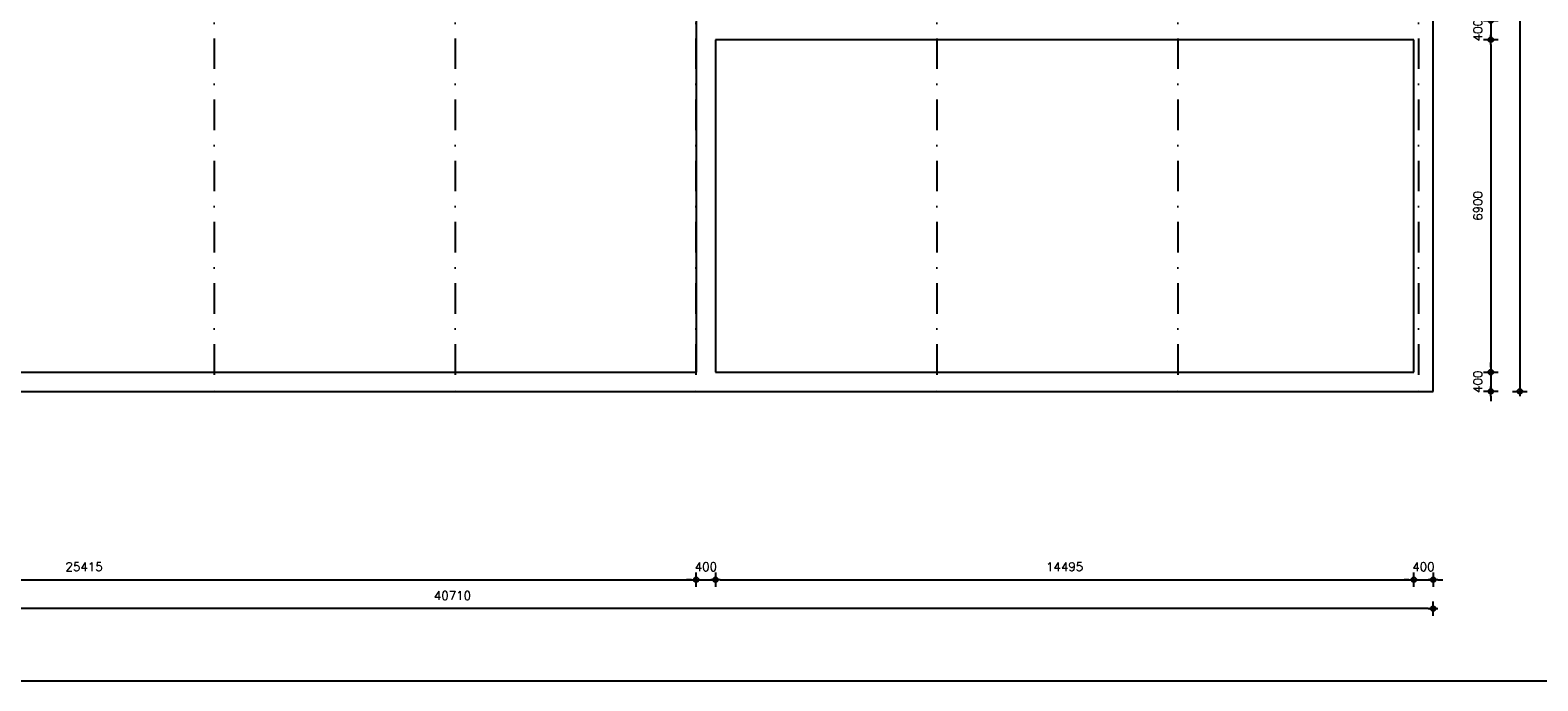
# Model space of a CAD drawing. Extents: x 0 to 139900, y 0 to 143500.
# Tile 26 of 34: x 56679 to 87975, y 60400 to 73910. Entities that reach past the tile are written whole.
import ezdxf

# ---------------------------------------------------------------- set-up
doc = ezdxf.new("R2010")
doc.units = 0
doc.header["$LTSCALE"] = 100
doc.header["$PDMODE"] = 3
doc.header["$PDSIZE"] = -3
doc.linetypes.add('DASHDOT2', pattern=[12.7, 6.35, -3.175, 0, -3.175])
doc.layers.get('0').update_dxf_attribs({"linetype": 'CONTINUOUS'})
doc.layers.get('DEFPOINTS').update_dxf_attribs({"linetype": 'CONTINUOUS'})
for name, color, linetype in [('A--L$2A-', 7, 'CONTINUOUS'), ('A--L$2A-_F123-', 1, 'CONTINUOUS'), ('A--L$7A-_STRAMIEN', 1, 'DASHDOT2'), ('A--L16--_F123-', 3, 'CONTINUOUS'), ('A--M$1A-_F123-_MAATV', 7, 'CONTINUOUS')]:
    doc.layers.add(name, color=color, linetype=linetype)
doc.styles.add('MISO', font='ROMANS.shx')
doc.dimstyles.new('DLV18', dxfattribs={"dimscale": 100, "dimtxt": 1.8, "dimasz": 1, "dimexe": 0, "dimexo": 0, "dimgap": 0, "dimtad": 0, "dimdec": 0, "dimrnd": 1, "dimzin": 0, "dimtxsty": 'MISO', "dimblk1": '$DIMDLV', "dimblk2": '$DIMDLV', "dimsah": 1, "dimcen": 0, "dimse1": 1, "dimse2": 1, "dimclrd": 256, "dimclre": 256, "dimclrt": 1, "dimazin": 3, "dimtfac": 1, "dimtdec": 0, "dimtix": 1, "dimtmove": 0, "dimatfit": 3, "dimtvp": 1.5, "dimtolj": 1, "dimtzin": 0})

# ---------------------------------------------------------------- blocks, each defined once
blk = doc.blocks.new('$DIMDLV')
at = {"color": 0}
for p, q in [((-1, 0), (1, 0)), ((0, -1.5), (0, 1.5))]:
    blk.add_line(p, q, dxfattribs=at)
blk.add_circle((0, 0), 0.5, dxfattribs=at)
blk = doc.blocks.new('*D57')
at = {"layer": 'A--M$1A-_F123-_MAATV'}
for p, q in [((87000, 74210), (87000, 74310)), ((87000, 74110), (87000, 73710)), ((87000, 73610), (87000, 73510))]:
    blk.add_line(p, q, dxfattribs=at)
at = {"layer": 'DEFPOINTS', "color": 0}
for p in [(85400, 74110), (85400, 73710), (87000, 73710)]:
    blk.add_point(p, dxfattribs=at)
at = {"layer": 'A--M$1A-_F123-_MAATV', "xscale": 100, "yscale": 100, "zscale": 100}
for p, rotation in [((87000, 74110), 270), ((87000, 73710), 90)]:
    blk.add_blockref('$DIMDLV', p, dxfattribs=dict(at, rotation=rotation))
at = {"layer": 'A--M$1A-_F123-_MAATV', "color": 1, "insert": (86730, 73910), "char_height": 180, "attachment_point": 5, "rotation": 90, "style": 'MISO'}
blk.add_mtext('\\A1;400', dxfattribs=at)
blk = doc.blocks.new('*D58')
at = {"layer": 'A--M$1A-_F123-_MAATV'}
blk.add_line((87000, 73610), (87000, 66910), dxfattribs=at)
at = {"layer": 'DEFPOINTS', "color": 0}
for p in [(85400, 73710), (85400, 66810), (87000, 66810)]:
    blk.add_point(p, dxfattribs=at)
at = {"layer": 'A--M$1A-_F123-_MAATV', "xscale": 100, "yscale": 100, "zscale": 100}
for p, rotation in [((87000, 73710), 90), ((87000, 66810), 270)]:
    blk.add_blockref('$DIMDLV', p, dxfattribs=dict(at, rotation=rotation))
at = {"layer": 'A--M$1A-_F123-_MAATV', "color": 1, "insert": (86730, 70260), "char_height": 180, "attachment_point": 5, "rotation": 90, "style": 'MISO'}
blk.add_mtext('\\A1;6900', dxfattribs=at)
blk = doc.blocks.new('*D59')
at = {"layer": 'A--M$1A-_F123-_MAATV'}
for p, q in [((87000, 66910), (87000, 67010)), ((87000, 66810), (87000, 66410)), ((87000, 66310), (87000, 66210))]:
    blk.add_line(p, q, dxfattribs=at)
at = {"layer": 'DEFPOINTS', "color": 0}
for p in [(85400, 66810), (85800, 66410), (87000, 66410)]:
    blk.add_point(p, dxfattribs=at)
at = {"layer": 'A--M$1A-_F123-_MAATV', "xscale": 100, "yscale": 100, "zscale": 100}
for p, rotation in [((87000, 66810), 270), ((87000, 66410), 90)]:
    blk.add_blockref('$DIMDLV', p, dxfattribs=dict(at, rotation=rotation))
at = {"layer": 'A--M$1A-_F123-_MAATV', "color": 1, "insert": (86730, 66610), "char_height": 180, "attachment_point": 5, "rotation": 90, "style": 'MISO'}
blk.add_mtext('\\A1;400', dxfattribs=at)
blk = doc.blocks.new('*D60')
at = {"layer": 'A--M$1A-_F123-_MAATV'}
blk.add_line((87600, 84760), (87600, 66510), dxfattribs=at)
at = {"layer": 'DEFPOINTS', "color": 0}
for p in [(85800, 84860), (85800, 66410), (87600, 66410)]:
    blk.add_point(p, dxfattribs=at)
at = {"layer": 'A--M$1A-_F123-_MAATV', "xscale": 100, "yscale": 100, "zscale": 100}
for p, rotation in [((87600, 84860), 90), ((87600, 66410), 270)]:
    blk.add_blockref('$DIMDLV', p, dxfattribs=dict(at, rotation=rotation))
at = {"layer": 'A--M$1A-_F123-_MAATV', "color": 1, "insert": (87330, 75635), "char_height": 180, "attachment_point": 5, "rotation": 90, "style": 'MISO'}
blk.add_mtext('\\A1;18450', dxfattribs=at)
blk = doc.blocks.new('*D115')
at = {"layer": 'A--M$1A-_F123-_MAATV'}
blk.add_line((45190, 62500), (70405, 62500), dxfattribs=at)
at = {"layer": 'DEFPOINTS', "color": 0}
for p in [(70505, 66810), (45090, 66410), (70505, 62500)]:
    blk.add_point(p, dxfattribs=at)
at = {"layer": 'A--M$1A-_F123-_MAATV', "xscale": 100, "yscale": 100, "zscale": 100, "rotation": 180}
blk.add_blockref('$DIMDLV', (45090, 62500), dxfattribs=at)
at = {"layer": 'A--M$1A-_F123-_MAATV', "xscale": 100, "yscale": 100, "zscale": 100}
blk.add_blockref('$DIMDLV', (70505, 62500), dxfattribs=at)
at = {"layer": 'A--M$1A-_F123-_MAATV', "color": 1, "insert": (57797.5, 62770), "char_height": 180, "attachment_point": 5, "style": 'MISO'}
blk.add_mtext('\\A1;25415', dxfattribs=at)
blk = doc.blocks.new('*D116')
at = {"layer": 'A--M$1A-_F123-_MAATV'}
for p, q in [((70405, 62500), (70305, 62500)), ((70505, 62500), (70905, 62500)), ((71005, 62500), (71105, 62500))]:
    blk.add_line(p, q, dxfattribs=at)
at = {"layer": 'DEFPOINTS', "color": 0}
for p in [(70505, 66810), (70905, 66810), (70905, 62500)]:
    blk.add_point(p, dxfattribs=at)
at = {"layer": 'A--M$1A-_F123-_MAATV', "xscale": 100, "yscale": 100, "zscale": 100}
blk.add_blockref('$DIMDLV', (70505, 62500), dxfattribs=at)
at = {"layer": 'A--M$1A-_F123-_MAATV', "xscale": 100, "yscale": 100, "zscale": 100, "rotation": 180}
blk.add_blockref('$DIMDLV', (70905, 62500), dxfattribs=at)
at = {"layer": 'A--M$1A-_F123-_MAATV', "color": 1, "insert": (70705, 62770), "char_height": 180, "attachment_point": 5, "style": 'MISO'}
blk.add_mtext('\\A1;400', dxfattribs=at)
blk = doc.blocks.new('*D117')
at = {"layer": 'A--M$1A-_F123-_MAATV'}
blk.add_line((71005, 62500), (85300, 62500), dxfattribs=at)
at = {"layer": 'DEFPOINTS', "color": 0}
for p in [(70905, 66810), (85400, 66810), (85400, 62500)]:
    blk.add_point(p, dxfattribs=at)
at = {"layer": 'A--M$1A-_F123-_MAATV', "xscale": 100, "yscale": 100, "zscale": 100, "rotation": 180}
blk.add_blockref('$DIMDLV', (70905, 62500), dxfattribs=at)
at = {"layer": 'A--M$1A-_F123-_MAATV', "xscale": 100, "yscale": 100, "zscale": 100}
blk.add_blockref('$DIMDLV', (85400, 62500), dxfattribs=at)
at = {"layer": 'A--M$1A-_F123-_MAATV', "color": 1, "insert": (78152.5, 62770), "char_height": 180, "attachment_point": 5, "style": 'MISO'}
blk.add_mtext('\\A1;14495', dxfattribs=at)
blk = doc.blocks.new('*D118')
at = {"layer": 'A--M$1A-_F123-_MAATV'}
for p, q in [((85300, 62500), (85200, 62500)), ((85400, 62500), (85800, 62500)), ((85900, 62500), (86000, 62500))]:
    blk.add_line(p, q, dxfattribs=at)
at = {"layer": 'DEFPOINTS', "color": 0}
for p in [(85400, 66810), (85800, 66410), (85800, 62500)]:
    blk.add_point(p, dxfattribs=at)
at = {"layer": 'A--M$1A-_F123-_MAATV', "xscale": 100, "yscale": 100, "zscale": 100}
blk.add_blockref('$DIMDLV', (85400, 62500), dxfattribs=at)
at = {"layer": 'A--M$1A-_F123-_MAATV', "xscale": 100, "yscale": 100, "zscale": 100, "rotation": 180}
blk.add_blockref('$DIMDLV', (85800, 62500), dxfattribs=at)
at = {"layer": 'A--M$1A-_F123-_MAATV', "color": 1, "insert": (85600, 62770), "char_height": 180, "attachment_point": 5, "style": 'MISO'}
blk.add_mtext('\\A1;400', dxfattribs=at)
blk = doc.blocks.new('*D119')
at = {"layer": 'A--M$1A-_F123-_MAATV'}
blk.add_line((85700, 61900), (45190, 61900), dxfattribs=at)
at = {"layer": 'DEFPOINTS', "color": 0}
for p in [(45090, 66410), (85800, 66410), (45090, 61900)]:
    blk.add_point(p, dxfattribs=at)
at = {"layer": 'A--M$1A-_F123-_MAATV', "xscale": 100, "yscale": 100, "zscale": 100, "rotation": 180}
blk.add_blockref('$DIMDLV', (45090, 61900), dxfattribs=at)
at = {"layer": 'A--M$1A-_F123-_MAATV', "xscale": 100, "yscale": 100, "zscale": 100}
blk.add_blockref('$DIMDLV', (85800, 61900), dxfattribs=at)
at = {"layer": 'A--M$1A-_F123-_MAATV', "color": 1, "insert": (65445, 62170), "char_height": 180, "attachment_point": 5, "style": 'MISO'}
blk.add_mtext('\\A1;40710', dxfattribs=at)
blk = doc.blocks.new('KA-A0-1X')
at = {"layer": 'A--L$2A-_F123-', "color": 4}
blk.add_lwpolyline([(10, 10), (1389, 10), (1389, 831), (10, 831)], close=True, dxfattribs=at)

msp = doc.modelspace()

# ---------------------------------------------------------------- linework, layer by layer
at = {"layer": 'A--L$7A-_STRAMIEN'}
for p, q in [((60500, 87710), (60500, 66410)), ((65500, 87710), (65500, 66410)), ((70500, 87710), (70500, 66410)), ((75500, 87710), (75500, 66410)), ((80500, 87710), (80500, 66410)), ((85500, 87710), (85500, 66410))]:
    msp.add_line(p, q, dxfattribs=at)
at = {"layer": 'A--L16--_F123-', "color": 2}
for p, q in [((85800, 66410), (85800, 84860)), ((70505, 84460), (70505, 66810)), ((85400, 73710), (70905, 73710)), ((70905, 73710), (70905, 66810)), ((85400, 66810), (85400, 73710)), ((45090, 66810), (70505, 66810)), ((70905, 66810), (85400, 66810)), ((45090, 66410), (85800, 66410))]:
    msp.add_line(p, q, dxfattribs=at)

# ---------------------------------------------------------------- block references
at = {"layer": 'A--L$2A-', "xscale": 100, "yscale": 100}
msp.add_blockref('KA-A0-1X', (0, 59400), dxfattribs=at)

# ---------------------------------------------------------------- dimensions: what is measured, and where the dimension line sits
at = {"layer": 'A--M$1A-_F123-_MAATV'}
for base, p1, p2, picture, middle in [((87600, 66410), (85800, 84860), (85800, 66410), '*D60', (87330, 75635)), ((87000, 73710), (85400, 74110), (85400, 73710), '*D57', (86730, 73910)), ((87000, 66810), (85400, 73710), (85400, 66810), '*D58', (86730, 70260)), ((87000, 66410), (85400, 66810), (85800, 66410), '*D59', (86730, 66610))]:
    dim = msp.add_linear_dim(base=base, p1=p1, p2=p2, angle=90, dimstyle='DLV18', dxfattribs=at)
    dim.commit()
    dim.dimension.update_dxf_attribs({"geometry": picture, "text_midpoint": middle})
for base, p1, p2, picture, middle in [((70505, 62500), (45090, 66410), (70505, 66810), '*D115', (57797.5, 62770)), ((70905, 62500), (70505, 66810), (70905, 66810), '*D116', (70705, 62770)), ((85400, 62500), (70905, 66810), (85400, 66810), '*D117', (78152.5, 62770)), ((85800, 62500), (85400, 66810), (85800, 66410), '*D118', (85600, 62770)), ((45090, 61900), (85800, 66410), (45090, 66410), '*D119', (65445, 62170))]:
    dim = msp.add_linear_dim(base=base, p1=p1, p2=p2, dimstyle='DLV18', dxfattribs=at)
    dim.commit()
    dim.dimension.update_dxf_attribs({"geometry": picture, "text_midpoint": middle})

doc.saveas('drawing.dxf')
